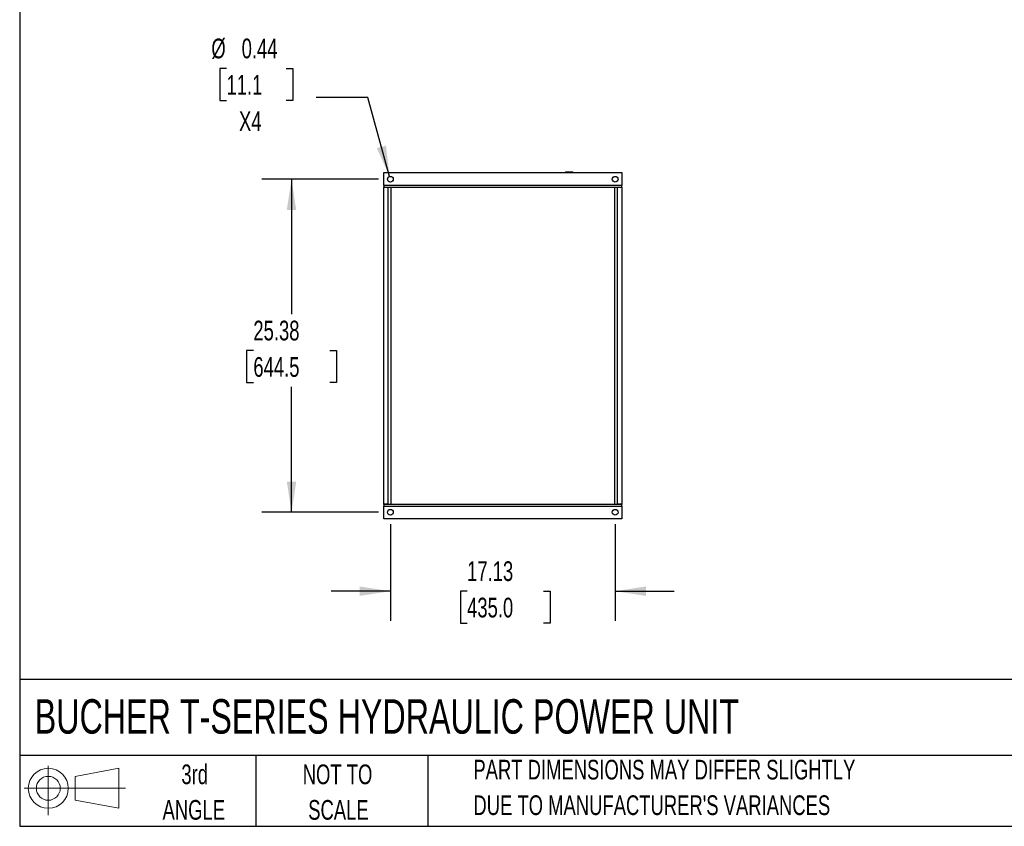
# Model space of a CAD drawing. Header units: inches. Extents: x 4 to 194, y 4 to 148.
# Tile 1 of 88: x 4 to 80, y 4 to 66. Entities that reach past the tile are written whole.
import ezdxf

# ---------------------------------------------------------------- set-up
doc = ezdxf.new("R2010")
doc.units = ezdxf.units.IN
doc.header["$LTSCALE"] = 18
doc.header["$MEASUREMENT"] = 0
doc.layers.add('DIMENSIONS', color=140, linetype='Continuous', lineweight=25)
doc.layers.add('TEXT', color=140, linetype='Continuous', lineweight=25)
doc.layers.add('SLD-DEFPOINTS', color=7, linetype='Continuous')
doc.styles.add('SLDTEXTSTYLE0', font='TXT', dxfattribs={"width": 0.7})
doc.dimstyles.new('SLDDIMSTYLE0', dxfattribs={"dimtxt": 1.529297, "dimasz": 2.34, "dimexe": 0, "dimexo": 0.0625, "dimgap": 0.382324, "dimtad": 0, "dimtih": 1, "dimtoh": 1, "dimrnd": 1e-09, "dimzin": 12, "dimdsep": 46, "dimtxsty": 'SLDTEXTSTYLE0', "dimsah": 1, "dimcen": 0.09, "dimadec": 0, "dimazin": 3, "dimtfac": 1, "dimtmove": 0, "dimatfit": 0, "dimfxl": 0, "dimfrac": 2, "dimtolj": 1, "dimtzin": 12, "dimarcsym": 0})
doc.dimstyles.new('SLDDIMSTYLE1', dxfattribs={"dimtxt": 1.529297, "dimasz": 2.34, "dimexe": 0, "dimexo": 0.0625, "dimgap": 0.382324, "dimtad": 0, "dimtih": 1, "dimtoh": 1, "dimrnd": 1e-09, "dimzin": 12, "dimdsep": 46, "dimtxsty": 'SLDTEXTSTYLE0', "dimsah": 1, "dimcen": 0.09, "dimadec": 0, "dimazin": 3, "dimtfac": 1, "dimtofl": 0, "dimtmove": 0, "dimatfit": 3, "dimfxl": 0, "dimfrac": 2, "dimtolj": 1, "dimtzin": 12, "dimarcsym": 0})
doc.dimstyles.new('SLDDIMSTYLE5', dxfattribs={"dimtxt": 1.529297, "dimasz": 2.34, "dimexe": 0, "dimexo": 0.0625, "dimgap": 0.382324, "dimtad": 0, "dimtih": 1, "dimtoh": 1, "dimrnd": 1e-09, "dimdsep": 46, "dimtxsty": 'SLDTEXTSTYLE0', "dimsah": 1, "dimcen": 0, "dimadec": 0, "dimazin": 2, "dimtfac": 1, "dimtofl": 0, "dimtmove": 0, "dimatfit": 3, "dimfxl": 0, "dimfrac": 2, "dimtolj": 1, "dimtzin": 12, "dimarcsym": 0})

# ---------------------------------------------------------------- blocks, each defined once
blk = doc.blocks.new('Block11')
at = {"color": 7, "linetype": 'Continuous', "lineweight": 18}
for p, q in [((1.834, 3.763), (1.834, 0)), ((3.883, 2.953), (7.211, 3.566)), ((7.211, 3.566), (7.211, 0.518)), ((3.883, 1.131), (3.883, 2.953)), ((0, 2.042), (7.706, 2.042)), ((3.883, 1.131), (7.211, 0.518))]:
    blk.add_line(p, q, dxfattribs=at)
for radius in [1.524, 0.911]:
    blk.add_circle((1.834, 2.042), radius, dxfattribs=at)
blk = doc.blocks.new('Block12')
at = {"layer": 'SLD-DEFPOINTS'}
blk.add_blockref('Block11', (0, 0), dxfattribs=at)
blk = doc.blocks.new('_D_5')
at = {"layer": 'DIMENSIONS'}
for p, q in [((31.836, 53.8), (22.958, 53.8)), ((25.208, 53.8), (25.208, 43.517)), ((22.3, 40.744), (21.786, 40.744)), ((21.786, 40.744), (21.786, 38.314)), ((28.117, 40.744), (28.63, 40.744)), ((28.63, 40.744), (28.63, 38.314)), ((21.786, 38.314), (22.3, 38.314)), ((28.63, 38.314), (28.117, 38.314)), ((25.208, 28.425), (25.208, 37.971)), ((31.836, 28.425), (22.958, 28.425))]:
    blk.add_line(p, q, dxfattribs=at)
for points in [[(25.208, 53.8), (24.848, 51.46), (25.568, 51.46)], [(25.208, 28.425), (25.568, 30.765), (24.848, 30.765)]]:
    blk.add_solid(points, dxfattribs=at)
at = {"layer": 'DIMENSIONS', "char_height": 1.5, "attachment_point": 1, "style": 'SLDTEXTSTYLE0'}
for s, insert in [('25.38', (22.3, 43.02)), ('644.5', (22.3, 40.247))]:
    blk.add_mtext(s, dxfattribs=dict(at, insert=insert))
blk = doc.blocks.new('_D_6')
at = {"layer": 'DIMENSIONS'}
for p, q in [((32.736, 27.525), (32.736, 20.163)), ((49.861, 27.525), (49.861, 20.163)), ((32.736, 22.413), (28.236, 22.413)), ((38.581, 22.413), (38.067, 22.413)), ((38.067, 22.413), (38.067, 19.983)), ((44.397, 22.413), (44.911, 22.413)), ((44.911, 22.413), (44.911, 19.983)), ((49.861, 22.413), (54.361, 22.413)), ((38.067, 19.983), (38.581, 19.983)), ((44.911, 19.983), (44.397, 19.983))]:
    blk.add_line(p, q, dxfattribs=at)
for points in [[(32.736, 22.413), (30.396, 22.773), (30.396, 22.053)], [(49.861, 22.413), (52.201, 22.053), (52.201, 22.773)]]:
    blk.add_solid(points, dxfattribs=at)
at = {"layer": 'DIMENSIONS', "char_height": 1.5, "attachment_point": 1, "style": 'SLDTEXTSTYLE0'}
for s, insert in [('17.13', (38.581, 24.689)), ('435.0', (38.581, 21.916))]:
    blk.add_mtext(s, dxfattribs=dict(at, insert=insert))
blk = doc.blocks.new('_D_7')
at = {"layer": 'DIMENSIONS'}
for p, q in [((20.255, 62.235), (19.741, 62.235)), ((19.741, 62.235), (19.741, 59.804)), ((24.799, 62.235), (25.313, 62.235)), ((25.313, 62.235), (25.313, 59.804)), ((31.016, 60.014), (27.079, 60.014)), ((32.678, 54.011), (31.016, 60.014)), ((19.741, 59.804), (20.255, 59.804)), ((25.313, 59.804), (24.799, 59.804))]:
    blk.add_line(p, q, dxfattribs=at)
blk.add_solid([(32.678, 54.011), (32.401, 56.362), (31.707, 56.17)], dxfattribs=at)
at = {"layer": 'DIMENSIONS', "char_height": 1.5, "attachment_point": 1, "style": 'SLDTEXTSTYLE0'}
for s, insert in [('%%c', (19.1, 64.511)), ('0.44', (21.409, 64.511)), ('11.1', (20.255, 61.738)), ('X4', (21.206, 58.965))]:
    blk.add_mtext(s, dxfattribs=dict(at, insert=insert))

msp = doc.modelspace()

# ---------------------------------------------------------------- linework, layer by layer
for p, q in [((32.236, 54.3), (50.361, 54.3)), ((32.236, 53.33), (32.236, 54.3)), ((46.634, 54.325), (46.089, 54.325)), ((46.089, 54.325), (46.089, 54.3)), ((46.634, 54.3), (46.634, 54.325)), ((50.361, 54.3), (50.361, 53.33)), ((50.361, 53.33), (32.236, 53.33)), ((32.236, 53.33), (32.236, 53.196)), ((50.361, 53.196), (50.361, 53.33)), ((32.236, 53.196), (50.361, 53.196)), ((32.236, 53.166), (32.236, 53.196)), ((32.236, 29.06), (32.236, 53.166)), ((32.549, 53.166), (32.236, 53.166)), ((32.549, 53.196), (32.549, 29.03)), ((32.799, 29.03), (32.799, 53.196)), ((49.799, 53.196), (49.799, 29.03)), ((50.049, 29.03), (50.049, 53.196)), ((50.361, 53.166), (50.049, 53.166)), ((50.361, 53.196), (50.361, 53.166)), ((50.361, 53.166), (50.361, 29.06)), ((32.236, 29.03), (32.236, 29.06)), ((32.236, 29.06), (32.549, 29.06)), ((50.361, 29.03), (32.236, 29.03)), ((32.236, 29.03), (32.236, 28.895)), ((32.236, 27.925), (32.236, 28.895)), ((32.236, 28.895), (50.361, 28.895)), ((50.049, 29.06), (50.361, 29.06)), ((50.361, 29.06), (50.361, 29.03)), ((50.361, 28.895), (50.361, 29.03)), ((50.361, 28.895), (50.361, 27.925)), ((50.361, 27.925), (32.236, 27.925))]:
    msp.add_line(p, q)
for centre in [(32.736, 53.8), (49.861, 53.8), (32.736, 28.425), (49.861, 28.425)]:
    msp.add_circle(centre, 0.219)
for centre, start, end in [((46.089, 54.285), 90, 157.97569), ((46.634, 54.285), 22.02431, 90)]:
    msp.add_arc(centre, 0.04, start, end)
at = {"layer": 'TEXT'}
for p, q in [((4.5, 148.5), (4.5, 4.5)), ((193.5, 15.68), (4.5, 15.68)), ((193.5, 9.9), (4.5, 9.9)), ((22.5, 9.9), (22.5, 4.5)), ((35.583, 9.9), (35.583, 4.5)), ((4.5, 4.5), (193.5, 4.5))]:
    msp.add_line(p, q, dxfattribs=at)

# ---------------------------------------------------------------- block references
at = {"layer": 'SLD-DEFPOINTS'}
msp.add_blockref('Block12', (4.846, 5.353), dxfattribs=at)

# ---------------------------------------------------------------- texts
at = {"layer": 'TEXT', "style": 'SLDTEXTSTYLE0'}
for s, insert, char_height, attachment_point in [('BUCHER T-SERIES HYDRAULIC POWER UNIT', (5.645, 14.184), 2.625, 1), ('3rd', (17.832, 9.21), 1.5, 2), ('NOT TO', (28.712, 9.21), 1.5, 2), ('PART DIMENSIONS MAY DIFFER SLIGHTLY', (39.061, 9.567), 1.5, 1), ("DUE TO MANUFACTURER'S VARIANCES", (39.061, 6.858), 1.5, 1), ('ANGLE', (17.763, 6.502), 1.5, 2), ('SCALE', (28.78, 6.502), 1.5, 2)]:
    msp.add_mtext(s, dxfattribs=dict(at, insert=insert, char_height=char_height, attachment_point=attachment_point))

# ---------------------------------------------------------------- dimensions: what is measured, and where the dimension line sits
at = {"layer": 'DIMENSIONS'}
dim = msp.add_diameter_dim_2p(p1=(32.795, 53.589), p2=(32.678, 54.011), text='<>\\PX4', dimstyle='SLDDIMSTYLE5', dxfattribs=at)
dim.commit()
dim.dimension.update_dxf_attribs({"geometry": '_D_7', "text_midpoint": (22.527, 60.804), "dimtype": 163})
dim = msp.add_linear_dim(base=(25.208286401, 28.42523732), p1=(32.736249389, 53.80023732), p2=(32.736249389, 28.42523732), angle=90, dimstyle='SLDDIMSTYLE1', dxfattribs=at)
dim.commit()
dim.dimension.update_dxf_attribs({"geometry": '_D_5', "text_midpoint": (25.208286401, 40.744222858), "dimtype": 160})
dim = msp.add_linear_dim(base=(49.861249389, 22.413422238), p1=(32.736249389, 28.42523732), p2=(49.861249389, 28.42523732), dimstyle='SLDDIMSTYLE0', dxfattribs=at)
dim.commit()
dim.dimension.update_dxf_attribs({"geometry": '_D_6', "text_midpoint": (41.488915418, 22.413422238), "dimtype": 160})

doc.saveas('drawing.dxf')
